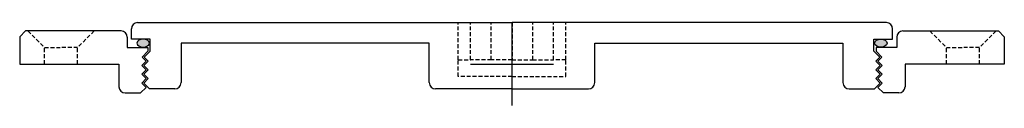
# Model space of a CAD drawing. Extents: x -119 to 119, y -10 to 10.
import ezdxf

# ---------------------------------------------------------------- set-up
doc = ezdxf.new("R2010")
doc.units = 0
doc.header["$LTSCALE"] = 0.15
doc.header["$MEASUREMENT"] = 0
doc.header["$PDMODE"] = 2
doc.header["$PDSIZE"] = 10
doc.linetypes.add('HIDDEN', pattern=[9.525, 6.35, -3.175])
doc.layers.get('0').update_dxf_attribs({"linetype": 'CONTINUOUS'})
doc.layers.add('Center', color=1, linetype='CONTINUOUS')

# ---------------------------------------------------------------- blocks, each defined once
blk = doc.blocks.new('4C238F')
for p, q in [((-117.6, 8), (-119, 6.6)), ((-94.5, 8), (-117.6, 8)), ((94.5, 8), (117.6, 8)), ((117.6, 8), (119, 6.6)), ((-119, 6.6), (-119, 0)), ((-93, 6.5), (-93, 4)), ((93, 6.5), (93, 4)), ((119, 6.6), (119, 0)), ((-93, 4), (-88, 4)), ((-88, 3.1), (-89.42, 1.68)), ((-88, 4), (-88, 3.1)), ((93, 4), (88, 4)), ((88, 4), (88, 3.1)), ((88, 3.1), (89.42, 1.68)), ((-119, 0), (-95, 0)), ((-95, 0), (-95, -5.5)), ((-89.5, -0.36), (-88.44, 0.7)), ((-88.44, 0.7), (-89.42, 1.68)), ((88.44, 0.7), (89.42, 1.68)), ((89.5, -0.36), (88.44, 0.7)), ((119, 0), (95, 0)), ((95, 0), (95, -5.5)), ((-88.44, -1.42), (-89.5, -0.36)), ((-89.5, -2.48), (-88.44, -1.42)), ((88.44, -1.42), (89.5, -0.36)), ((89.5, -2.48), (88.44, -1.42)), ((-88.44, -3.54), (-89.5, -2.48)), ((-89.5, -4.6), (-88.44, -3.54)), ((-88.44, -5.66), (-89.5, -4.6)), ((88.44, -3.54), (89.5, -2.48)), ((89.5, -4.6), (88.44, -3.54)), ((88.44, -5.66), (89.5, -4.6)), ((-93.5, -7), (-89.78, -7)), ((-89.78, -7), (-88.44, -5.66)), ((89.78, -7), (88.44, -5.66)), ((93.5, -7), (89.78, -7))]:
    blk.add_line(p, q)
at = {"linetype": 'HIDDEN'}
for p, q in [((-117, 8), (-113, 4)), ((-101, 8), (-105, 4)), ((101, 8), (105, 4)), ((117, 8), (113, 4)), ((-113, 0), (-113, 4)), ((-113, 4), (-109, 4)), ((-105, 4), (-109, 4)), ((-105, 0), (-105, 4)), ((105, 0), (105, 4)), ((105, 4), (109, 4)), ((113, 4), (109, 4)), ((113, 0), (113, 4))]:
    blk.add_line(p, q, dxfattribs=at)
for centre, start, end in [((-94.5, 6.5), 0, 90), ((94.5, 6.5), 90, 180), ((-93.5, -5.5), 180, 270), ((93.5, -5.5), 270, 0)]:
    blk.add_arc(centre, 1.5, start, end)
at = {"layer": 'Center'}
blk.add_point((0, 0), dxfattribs=at)
blk = doc.blocks.new('4C238P')
h = blk.add_hatch(color=256)
edge = h.paths.add_edge_path()
edge.add_ellipse((-89.16, -4.96), major_axis=(1.5, 0), ratio=0.647319, start_angle=-259.6975, end_angle=79.6975)
edge.add_line((-88.89, -4), (-89.43, -4))
h = blk.add_hatch(color=256)
edge = h.paths.add_edge_path()
edge.add_ellipse((89.16, -4.96), major_axis=(-1.5, 0), ratio=0.647319, start_angle=280.3025, end_angle=619.6975)
edge.add_line((89.43, -4), (88.89, -4))
for p, q in [((-90.5, 0), (0, 0)), ((90.5, 0), (0, 0)), ((-92, -4), (-92, -1.5)), ((92, -4), (92, -1.5)), ((-87.5, -4), (-92, -4)), ((-87.5, -6.9), (-87.5, -4)), ((87.5, -4), (92, -4)), ((87.5, -6.9), (87.5, -4)), ((-87.5, -6.9), (-88.92, -8.32)), ((-20, -5), (-80, -5)), ((-80, -5), (-80, -14.5)), ((-20, -14.5), (-20, -5)), ((20, -5), (80, -5)), ((20, -14.5), (20, -5)), ((80, -5), (80, -14.5)), ((87.5, -6.9), (88.92, -8.32)), ((-89, -10.36), (-87.94, -9.3)), ((-87.94, -9.3), (-88.92, -8.32)), ((87.94, -9.3), (88.92, -8.32)), ((89, -10.36), (87.94, -9.3)), ((-87.94, -11.42), (-89, -10.36)), ((-89, -12.48), (-87.94, -11.42)), ((87.94, -11.42), (89, -10.36)), ((89, -12.48), (87.94, -11.42)), ((-87.94, -13.54), (-89, -12.48)), ((-89, -14.6), (-87.94, -13.54)), ((87.94, -13.54), (89, -12.48)), ((89, -14.6), (87.94, -13.54)), ((-87.6, -16), (-89, -14.6)), ((-81.5, -16), (-87.6, -16)), ((0, -16), (-18.5, -16)), ((0, -16), (18.5, -16)), ((81.5, -16), (87.6, -16)), ((87.6, -16), (89, -14.6))]:
    blk.add_line(p, q)
at = {"linetype": 'HIDDEN'}
for p, q in [((-13, -9), (-13, 0)), ((-10, -9), (-10, 0)), ((-5, -9), (-5, 0)), ((0, 0), (0, -9)), ((5, -9), (5, 0)), ((10, -9), (10, 0)), ((13, -9), (13, 0)), ((-13, -13), (-13, -9)), ((-13, -9), (-10, -9)), ((-5, -9), (-10, -9)), ((0, -9), (-5, -9)), ((0, -9), (5, -9)), ((5, -9), (10, -9)), ((13, -9), (10, -9)), ((13, -13), (13, -9)), ((0, -13), (-13, -13)), ((0, -13), (13, -13))]:
    blk.add_line(p, q, dxfattribs=at)
for centre, start, end in [((-90.5, -1.5), 90, 180), ((90.5, -1.5), 0, 90), ((-81.5, -14.5), 270, 0), ((-18.5, -14.5), 180, 270), ((18.5, -14.5), 270, 0), ((81.5, -14.5), 180, 270)]:
    blk.add_arc(centre, 1.5, start, end)
at = {"extrusion": (0, 0, -1)}
blk.add_ellipse((-89.16, -4.96), major_axis=(1.5, 0), ratio=0.647319, dxfattribs=at)
blk.add_ellipse((89.16, -4.96), major_axis=(-1.5, 0), ratio=0.647319)

msp = doc.modelspace()

# ---------------------------------------------------------------- block references
for name, p in [('4C238F', (0, 0)), ('4C238P', (0, 10))]:
    msp.add_blockref(name, p)

doc.saveas('drawing.dxf')
